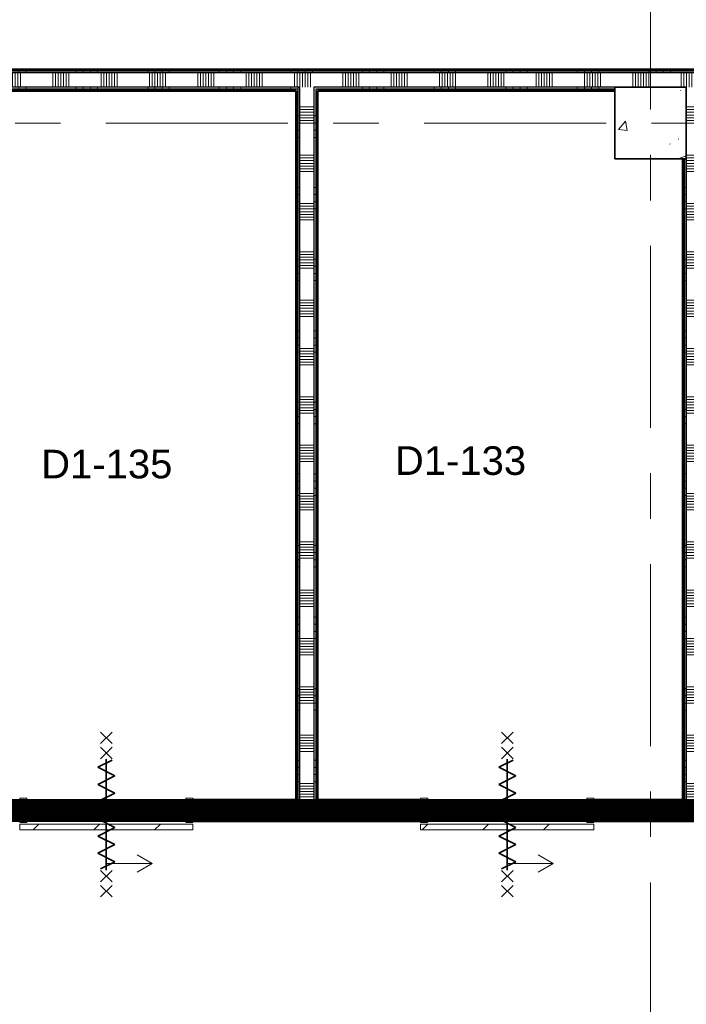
# Model space of a CAD drawing. Extents: x -2538 to 83400, y -8040 to 61900.
# Tile 31 of 105: x 11195 to 15850, y 40646 to 47522. Entities that reach past the tile are written whole.
import ezdxf

# ---------------------------------------------------------------- set-up
doc = ezdxf.new("R2010")
doc.units = 0
doc.header["$LTSCALE"] = 100
doc.linetypes.add('SCHEIDING_BRANDWEREND60', pattern=[3.2, 0.8, -1.6, 0.8])
doc.linetypes.add('stramien', pattern=[22.225, 12.7, -3.175, 3.175, -3.175])
for name, color, linetype, lineweight in [('00---0--FM-RUIMTENR', 7, 'Continuous', 18), ('BA20----_WANDEN', 14, 'Continuous', 50), ('BL$1A---_ALGEMEEN', 7, 'Continuous', 18), ('BL$7A---_STRAMIEN', 7, 'Continuous', 18), ('BL20----_WANDEN', 7, 'Continuous', 25), ('BL28----_CONSTRUCTIES', 4, 'Continuous', 18), ('BL30----_BRANDSYMBOLEN', 14, 'Continuous', 35), ('BL30----_KOZIJNEN', 14, 'Continuous', 25), ('BL40----_BRANDWERENDESCHEIDING_60MIN', 84, 'SCHEIDING_BRANDWEREND60', 158)]:
    doc.layers.add(name, color=color, linetype=linetype, lineweight=lineweight)
doc.styles.add('Arial', font='arial.ttf', dxfattribs={"height": 200})
pattern_1 = [(270, (16738.5, 47175), (500, -2e-12), []), (270, (16688.5, 47175), (500, -2e-12), []), (270, (16638.5, 47175), (500, -2e-12), []), (270, (16588.5, 47175), (500, -2e-12), [])]
pattern_2 = [(270, (15538.5, 42075), (500, -2e-12), []), (270, (15488.5, 42075), (500, -2e-12), []), (270, (15438.5, 42075), (500, -2e-12), []), (270, (15388.5, 42075), (500, -2e-12), [])]
pattern_3 = [(1e-13, (13125, 44350), (-9e-13, 500), []), (1e-13, (13125, 44300), (-9e-13, 500), []), (1e-13, (13125, 44250), (-9e-13, 500), []), (1e-13, (13125, 44200), (-9e-13, 500), [])]
pattern_4 = [(1e-13, (15825, 44350), (-9e-13, 500), []), (1e-13, (15825, 44300), (-9e-13, 500), []), (1e-13, (15825, 44250), (-9e-13, 500), []), (1e-13, (15825, 44200), (-9e-13, 500), [])]
pattern_5 = [(45, (-10221.6, -36072.7), (-500, 500), []), (45, (-10051.6, -36072.7), (-500, 500), []), (45, (-10041.6, -36072.7), (-500, 500), []), (45, (-10031.6, -36072.7), (-500, 500), []), (45, (-10021.6, -36072.7), (-500, 500), []), (45, (-10011.6, -36072.7), (-500, 500), []), (45, (-10001.6, -36072.7), (-500, 500), []), (45, (-9991.6, -36072.7), (-500, 500), [])]

# ---------------------------------------------------------------- blocks, each defined once
blk = doc.blocks.new('28_CL_beton - kolom - Betonkolom 500x500-V32-1')
at = {"layer": 'BL28----_CONSTRUCTIES'}
h = blk.add_hatch(dxfattribs=at)
h.set_pattern_fill('FP_34', color=256, style=0, pattern_type=2)
h.set_pattern_definition([(50, (-14346.6, -40872.7), (728.7365, -63.756), [76.2, -838.2]), (355, (-14346.6, -40872.7), (-140.972, 764.228), [60.96, -670.56]), (100.451, (-14285.9, -40878), (587.77, 700.467), [64.76, -712.36]), (46.184, (-14346.6, -40669.5), (1084.316, -168.171), [114.3, -1257.3]), (96.636, (-14256.2, -40683.5), (949.61, 989.71), [97.14, -1068.54]), (351.184, (-14346.6, -40669.5), (949.62, 989.7), [91.44, -1005.84]), (21, (-14245, -40720.3), (606.458, -409.0606), [76.2, -838.2]), (326, (-14245, -40720.3), (247.208, 736.753), [60.96, -670.56]), (71.451, (-14194.5, -40754.4), (853.668, 327.685), [64.76, -712.36]), (37.5, (-14346.6, -40872.68), (12.3547, 338.2201), [3.353, -659.079, 3.353, -677.367, -673.1]), (37.5, (-14346.6, -40872.68), (12.3547, 338.2201), [-1343.152, 3.353, -669.747]), (7.5, (-14346.6, -40872.68), (267.279, 400.722), [3.353, -384.759, 3.353, -643.839, -256.54]), (7.5, (-14346.6, -40872.68), (267.279, 400.722), [-1035.304, 3.353, -253.187]), (327.5, (-14573.18, -40872.68), (542.3633, -22.9153), [3.353, -250.647, 3.353, -1840.687]), (327.5, (-14573.18, -40872.68), (542.3633, -22.9153), [-257.353, -789.127, 3.353, -1048.207]), (317.5, (-14674.78, -40872.7), (592.517, 101.707), [3.353, -326.847, 3.353, -522.935, -746.76]), (317.5, (-14674.78, -40872.7), (592.517, 101.707), [-856.488, 3.353, -743.407])])
h.paths.add_polyline_path([(250, -250), (250, 250), (-250, 250), (-250, -250), (64, -250)], flags=0)
at = {"layer": 'BL28----_CONSTRUCTIES', "lineweight": 35}
for p, q in [((250, 250), (-250, 250)), ((-250, 250), (-250, -250)), ((250, -250), (250, 250)), ((-250, -250), (250, -250))]:
    blk.add_line(p, q, dxfattribs=at)
blk = doc.blocks.new('32_DR_AMC_s_enkele schuifdeur_dt1 - 1210x2160_wbdbo60-V224-1')
at = {"layer": 'BL30----_BRANDSYMBOLEN', "lineweight": 18}
h = blk.add_hatch(dxfattribs=at)
h.set_pattern_fill('FP_1022', color=256, style=0, pattern_type=2)
h.set_pattern_definition(pattern_5)
h.paths.add_polyline_path([(-230, -85), (-230, 85), (-280, 85), (-280, -85)], flags=0)
at = {"layer": 'BL30----_KOZIJNEN', "lineweight": 18}
h = blk.add_hatch(dxfattribs=at)
h.set_pattern_fill('FP_1022', color=256, style=0, pattern_type=2)
h.set_pattern_definition(pattern_5)
h.paths.add_polyline_path([(930, -85), (930, 85), (880, 85), (880, -85)], flags=0)
h = blk.add_hatch(dxfattribs=at)
h.set_pattern_fill('FP_1023', color=256, style=0, pattern_type=2)
h.set_pattern_definition([(45, (-10221.6, -36072.68), (-212.132, 212.132), [])])
h.paths.add_polyline_path([(930, -135), (930, -95), (-280, -95), (-280, -135), (781, -135)], flags=0)
at = {"layer": 'BL$1A---_ALGEMEEN'}
for p, q in [((325, 84.9), (325, -371)), ((645, -371), (541.1, -311)), ((325, -371), (645, -371)), ((645, -371), (541.1, -431))]:
    blk.add_line(p, q, dxfattribs=at)
at = {"layer": 'BL30----_BRANDSYMBOLEN'}
for p, q in [((285, 466.4), (365, 546.4)), ((365, 466.4), (285, 546.4)), ((285, 361.4), (365, 441.4)), ((365, 361.4), (285, 441.4)), ((365, 351.4), (265, 301.4)), ((325, -416.3), (325, 358.7)), ((325, -416.3), (325, 358.7)), ((265, 301.4), (385, 241.4)), ((385, 241.4), (265, 181.4)), ((265, 181.4), (385, 121.4)), ((385, 121.4), (265, 61.4)), ((265, 61.4), (385, 1.4)), ((385, 1.4), (265, -58.6)), ((265, -58.6), (385, -118.6)), ((385, -118.6), (265, -178.6)), ((265, -178.6), (385, -238.6)), ((385, -238.6), (265, -298.6)), ((265, -298.6), (385, -358.6)), ((385, -358.6), (285, -408.6)), ((365, -498.7), (285, -418.6)), ((285, -498.7), (365, -418.6)), ((285, -603.6), (365, -523.6)), ((365, -603.6), (285, -523.6))]:
    blk.add_line(p, q, dxfattribs=at)
at = {"layer": 'BL30----_KOZIJNEN', "lineweight": 18}
for p, q in [((-280, -85), (-280, 85)), ((-280, 85), (-230, 85)), ((-230, 85), (-230, -85)), ((880, -85), (880, 85)), ((880, 85), (930, 85)), ((930, 85), (930, -85)), ((-230, -85), (-280, -85)), ((-280, -95), (930, -95)), ((-280, -135), (-280, -95)), ((930, -135), (-280, -135)), ((930, -85), (880, -85)), ((930, -95), (930, -135))]:
    blk.add_line(p, q, dxfattribs=at)
blk = doc.blocks.new('32_DR_AMC_s_enkele schuifdeur_dt1 - 1210x2160_wbdbo60-V225-1')
at = {"layer": 'BL30----_KOZIJNEN', "lineweight": 18}
h = blk.add_hatch(dxfattribs=at)
h.set_pattern_fill('FP_1024', color=256, style=0, pattern_type=2)
h.set_pattern_definition([(45, (-13021.6, -36072.68), (-212.132, 212.132), [])])
h.paths.add_polyline_path([(930, -135), (930, -95), (-280, -95), (-280, -135)], flags=0)
at = {"layer": 'BL$1A---_ALGEMEEN'}
for p, q in [((325, 84.9), (325, -371)), ((645, -371), (541.1, -311)), ((325, -371), (645, -371)), ((645, -371), (541.1, -431))]:
    blk.add_line(p, q, dxfattribs=at)
at = {"layer": 'BL30----_BRANDSYMBOLEN'}
for p, q in [((285, 466.4), (365, 546.4)), ((365, 466.4), (285, 546.4)), ((285, 361.4), (365, 441.4)), ((365, 361.4), (285, 441.4)), ((365, 351.4), (265, 301.4)), ((325, -416.3), (325, 358.7)), ((325, -416.3), (325, 358.7)), ((265, 301.4), (385, 241.4)), ((385, 241.4), (265, 181.4)), ((265, 181.4), (385, 121.4)), ((385, 121.4), (265, 61.4)), ((265, 61.4), (385, 1.4)), ((385, 1.4), (265, -58.6)), ((265, -58.6), (385, -118.6)), ((385, -118.6), (265, -178.6)), ((265, -178.6), (385, -238.6)), ((385, -238.6), (265, -298.6)), ((265, -298.6), (385, -358.6)), ((385, -358.6), (285, -408.6)), ((365, -498.7), (285, -418.6)), ((285, -498.7), (365, -418.6)), ((285, -603.6), (365, -523.6)), ((365, -603.6), (285, -523.6))]:
    blk.add_line(p, q, dxfattribs=at)
at = {"layer": 'BL30----_KOZIJNEN', "lineweight": 18}
for p, q in [((-280, -85), (-280, 85)), ((-280, 85), (-230, 85)), ((-230, 85), (-230, -85)), ((880, -85), (880, 85)), ((880, 85), (930, 85)), ((930, 85), (930, -85)), ((-230, -85), (-280, -85)), ((-280, -95), (930, -95)), ((-280, -135), (-280, -95)), ((930, -135), (-280, -135)), ((930, -85), (880, -85)), ((930, -95), (930, -135))]:
    blk.add_line(p, q, dxfattribs=at)

msp = doc.modelspace()

# ---------------------------------------------------------------- hatches: boundary and pattern name
at = {"layer": 'BA20----_WANDEN', "lineweight": 18}
h = msp.add_hatch(dxfattribs=at)
h.set_pattern_fill('FP_718', color=256, angle=-270, style=0, pattern_type=2)
h.set_pattern_definition(pattern_1)
h.paths.add_polyline_path([(25862.5, 47162.5), (25875, 47162.5), (25875, 47175), (25605, 47175), (25605, 47162.5)], flags=0)
h.paths.add_polyline_path([(24605, 47162.5), (24605, 47175), (8002, 47175), (8002, 47162.5), (23544.3, 47162.5)], flags=0)
h = msp.add_hatch(dxfattribs=at)
h.set_pattern_fill('FP_719', color=256, angle=-270, style=0, pattern_type=2)
h.set_pattern_definition([(270, (16938.5, 47175), (337.5, -1e-12), []), (270, (16919.75, 47175), (337.5, -1e-12), []), (270, (16901, 47175), (337.5, -1e-12), []), (270, (16882.25, 47175), (337.5, -1e-12), []), (270, (16863.5, 47175), (337.5, -1e-12), []), (270, (16844.75, 47175), (337.5, -1e-12), []), (270, (16826, 47175), (337.5, -1e-12), [])])
h.paths.add_polyline_path([(25750, 47050), (25850, 47050), (25850, 47150), (25605, 47150), (25605, 47050)], flags=0)
h.paths.add_polyline_path([(24605, 47050), (24605, 47150), (7888, 47150), (7888, 47050), (23650, 47050)], flags=0)
h = msp.add_hatch(dxfattribs=at)
h.set_pattern_fill('FP_718', color=256, angle=-270, style=0, pattern_type=2)
h.set_pattern_definition(pattern_1)
h.paths.add_polyline_path([(25862.5, 47150), (25862.5, 47162.5), (25605, 47162.5), (25605, 47150), (25850, 47150)], flags=0)
h.paths.add_polyline_path([(24605, 47150), (24605, 47162.5), (8002, 47162.5), (8002, 47150), (23544.3, 47150)], flags=0)
h = msp.add_hatch(dxfattribs=at)
h.set_pattern_fill('FP_718', color=256, angle=-270, style=0, pattern_type=2)
h.set_pattern_definition(pattern_1)
h.paths.add_polyline_path([(25737.5, 47037.5), (25750, 47037.5), (25750, 47050), (25605, 47050), (25605, 47037.5)], flags=0)
h.paths.add_polyline_path([(24605, 47037.5), (24605, 47050), (23650, 47050), (23650, 47037.5)], flags=0)
h.paths.add_polyline_path([(23150, 47037.5), (23150, 47050), (17750, 47050), (17750, 47037.5), (17924.1, 47037.5)], flags=0)
h.paths.add_polyline_path([(17637.5, 47037.5), (17650, 47037.5), (17650, 47050), (15950, 47050), (15950, 47037.5), (16519.1, 47037.5)], flags=0)
h.paths.add_polyline_path([(15114, 47037.5), (15350, 47037.5), (15350, 47050), (13250, 47050), (13250, 47037.5), (13262.5, 47037.5)], flags=0)
h.paths.add_polyline_path([(13137.5, 47037.5), (13150, 47037.5), (13150, 47050), (10850, 47050), (10850, 47037.5), (12303.9, 47037.5)], flags=0)
h.paths.add_polyline_path([(10750, 47037.5), (10750, 47050), (8050, 47050), (8050, 47037.5), (10737.5, 47037.5)], flags=0)
h = msp.add_hatch(dxfattribs=at)
h.set_pattern_fill('FP_718', color=256, angle=-270, style=0, pattern_type=2)
h.set_pattern_definition(pattern_1)
h.paths.add_polyline_path([(25725, 47025), (25737.5, 47025), (25737.5, 47037.5), (25605, 47037.5), (25605, 47025)], flags=0)
h.paths.add_polyline_path([(24605, 47025), (24605, 47037.5), (23650, 47037.5), (23650, 47025)], flags=0)
h.paths.add_polyline_path([(23150, 47025), (23150, 47037.5), (17762.5, 47037.5), (17762.5, 47025), (17924.1, 47025)], flags=0)
h.paths.add_polyline_path([(17625, 47025), (17637.5, 47025), (17637.5, 47037.5), (15962.5, 47037.5), (15962.5, 47025), (16519.1, 47025)], flags=0)
h.paths.add_polyline_path([(15350, 47025), (15350, 47037.5), (13262.5, 47037.5), (13262.5, 47025), (15114, 47025)], flags=0)
h.paths.add_polyline_path([(13137.5, 47025), (13137.5, 47037.5), (10862.5, 47037.5), (10862.5, 47025), (13125, 47025)], flags=0)
h.paths.add_polyline_path([(10737.5, 47025), (10737.5, 47037.5), (8050, 47037.5), (8050, 47025), (10725, 47025)], flags=0)
h = msp.add_hatch(dxfattribs=at)
h.set_pattern_fill('FP_736', color=256, angle=90, style=0, pattern_type=2)
h.set_pattern_definition(pattern_3)
h.paths.add_polyline_path([(13137.5, 42062.5), (13150, 42062.5), (13150, 47037.5), (13137.5, 47037.5), (13137.5, 42075)], flags=0)
h = msp.add_hatch(dxfattribs=at)
h.set_pattern_fill('FP_737', color=256, angle=90, style=0, pattern_type=2)
h.set_pattern_definition([(1e-13, (13125, 44550), (-6e-13, 337.5), []), (1e-13, (13125, 44531.25), (-6e-13, 337.5), []), (1e-13, (13125, 44512.5), (-6e-13, 337.5), []), (1e-13, (13125, 44493.75), (-6e-13, 337.5), []), (1e-13, (13125, 44475), (-6e-13, 337.5), []), (1e-13, (13125, 44456.25), (-6e-13, 337.5), []), (1e-13, (13125, 44437.5), (-6e-13, 337.5), [])])
h.paths.add_polyline_path([(13250, 42050), (13250, 47050), (13150, 47050), (13150, 42050)], flags=0)
h = msp.add_hatch(dxfattribs=at)
h.set_pattern_fill('FP_736', color=256, angle=90, style=0, pattern_type=2)
h.set_pattern_definition(pattern_3)
h.paths.add_polyline_path([(13250, 42062.5), (13262.5, 42062.5), (13262.5, 47037.5), (13250, 47037.5), (13250, 42075)], flags=0)
h = msp.add_hatch(dxfattribs=at)
h.set_pattern_fill('FP_739', color=256, angle=90, style=0, pattern_type=2)
h.set_pattern_definition([(1e-13, (15825, 44550), (-6e-13, 337.5), []), (1e-13, (15825, 44531.25), (-6e-13, 337.5), []), (1e-13, (15825, 44512.5), (-6e-13, 337.5), []), (1e-13, (15825, 44493.75), (-6e-13, 337.5), []), (1e-13, (15825, 44475), (-6e-13, 337.5), []), (1e-13, (15825, 44456.25), (-6e-13, 337.5), []), (1e-13, (15825, 44437.5), (-6e-13, 337.5), [])])
h.paths.add_polyline_path([(15950, 42050), (15950, 47050), (15850, 47050), (15850, 42050)], flags=0)
h = msp.add_hatch(dxfattribs=at)
h.set_pattern_fill('FP_736', color=256, angle=90, style=0, pattern_type=2)
h.set_pattern_definition(pattern_3)
h.paths.add_polyline_path([(13137.5, 42075), (13137.5, 47025), (13125, 47025), (13125, 42075)], flags=0)
h = msp.add_hatch(dxfattribs=at)
h.set_pattern_fill('FP_736', color=256, angle=90, style=0, pattern_type=2)
h.set_pattern_definition(pattern_3)
h.paths.add_polyline_path([(13275, 42075), (13275, 47025), (13262.5, 47025), (13262.5, 42075)], flags=0)
h = msp.add_hatch(dxfattribs=at)
h.set_pattern_fill('FP_738', color=256, angle=90, style=0, pattern_type=2)
h.set_pattern_definition(pattern_4)
h.paths.add_polyline_path([(15825, 42075), (15837.5, 42075), (15837.5, 46550), (15825, 46550), (15825, 44372.4)], flags=0)
h = msp.add_hatch(dxfattribs=at)
h.set_pattern_fill('FP_738', color=256, angle=90, style=0, pattern_type=2)
h.set_pattern_definition(pattern_4)
h.paths.add_polyline_path([(15837.5, 42062.5), (15850, 42062.5), (15850, 46550), (15837.5, 46550), (15837.5, 42075)], flags=0)
h = msp.add_hatch(dxfattribs=at)
h.set_pattern_fill('FP_730', color=256, angle=-270, style=0, pattern_type=2)
h.set_pattern_definition(pattern_2)
h.paths.add_polyline_path([(23337.5, 42062.5), (23337.5, 42075), (15962.5, 42075), (15962.5, 42062.5), (20734.2, 42062.5)], flags=0)
h.paths.add_polyline_path([(15837.5, 42062.5), (15837.5, 42075), (15205, 42075), (15205, 42062.5)], flags=0)
h.paths.add_polyline_path([(12405, 42062.5), (13137.5, 42062.5), (13137.5, 42075), (12405, 42075)], flags=0)
h.paths.add_polyline_path([(13995, 42062.5), (13995, 42075), (13262.5, 42075), (13262.5, 42062.5)], flags=0)
h.paths.add_polyline_path([(11195, 42062.5), (11195, 42075), (10862.5, 42075), (10862.5, 42062.5)], flags=0)
h.paths.add_polyline_path([(10737.5, 42062.5), (10737.5, 42075), (9710, 42075), (9710, 42062.5)], flags=0)
h.paths.add_polyline_path([(8002, 42062.5), (8500, 42062.5), (8500, 42075), (8002, 42075)], flags=0)
h = msp.add_hatch(dxfattribs=at)
h.set_pattern_fill('FP_730', color=256, angle=-270, style=0, pattern_type=2)
h.set_pattern_definition(pattern_2)
h.paths.add_polyline_path([(23350, 42050), (23350, 42062.5), (15950, 42062.5), (15950, 42050), (20734.2, 42050)], flags=0)
h.paths.add_polyline_path([(15850, 42050), (15850, 42062.5), (15205, 42062.5), (15205, 42050)], flags=0)
h.paths.add_polyline_path([(12405, 42050), (13150, 42050), (13150, 42062.5), (12405, 42062.5)], flags=0)
h.paths.add_polyline_path([(13995, 42050), (13995, 42062.5), (13250, 42062.5), (13250, 42050)], flags=0)
h.paths.add_polyline_path([(10850, 42050), (11195, 42050), (11195, 42062.5), (10850, 42062.5)], flags=0)
h.paths.add_polyline_path([(10750, 42050), (10750, 42062.5), (9710, 42062.5), (9710, 42050)], flags=0)
h.paths.add_polyline_path([(8500, 42050), (8500, 42062.5), (8002, 42062.5), (8002, 42050), (8088.7, 42050)], flags=0)
h = msp.add_hatch(dxfattribs=at)
h.set_pattern_fill('FP_731', color=256, angle=-270, style=0, pattern_type=2)
h.set_pattern_definition([(270, (15738.5, 42075), (337.5, -1e-12), []), (270, (15719.75, 42075), (337.5, -1e-12), []), (270, (15701, 42075), (337.5, -1e-12), []), (270, (15682.25, 42075), (337.5, -1e-12), []), (270, (15663.5, 42075), (337.5, -1e-12), []), (270, (15644.75, 42075), (337.5, -1e-12), []), (270, (15626, 42075), (337.5, -1e-12), [])])
h.paths.add_polyline_path([(23450, 41950), (23450, 42050), (15205, 42050), (15205, 41950), (20734.2, 41950)], flags=0)
h.paths.add_polyline_path([(12405, 41950), (13995, 41950), (13995, 42050), (12405, 42050)], flags=0)
h.paths.add_polyline_path([(11195, 41950), (11195, 42050), (9710, 42050), (9710, 41950)], flags=0)
h.paths.add_polyline_path([(8002, 41950), (8500, 41950), (8500, 42050), (8002, 42050)], flags=0)
h = msp.add_hatch(dxfattribs=at)
h.set_pattern_fill('FP_730', color=256, angle=-270, style=0, pattern_type=2)
h.set_pattern_definition(pattern_2)
h.paths.add_polyline_path([(23450, 41937.5), (23462.5, 41937.5), (23462.5, 41950), (18200, 41950), (18200, 41937.5), (20734.2, 41937.5)], flags=0)
h.paths.add_polyline_path([(18087.5, 41937.5), (18100, 41937.5), (18100, 41950), (15205, 41950), (15205, 41937.5), (17924.1, 41937.5)], flags=0)
h.paths.add_polyline_path([(13995, 41937.5), (13995, 41950), (12405, 41950), (12405, 41937.5)], flags=0)
h.paths.add_polyline_path([(11195, 41937.5), (11195, 41950), (9710, 41950), (9710, 41937.5)], flags=0)
h.paths.add_polyline_path([(8088.7, 41937.5), (8500, 41937.5), (8500, 41950), (8002, 41950), (8002, 41937.5)], flags=0)
h = msp.add_hatch(dxfattribs=at)
h.set_pattern_fill('FP_730', color=256, angle=-270, style=0, pattern_type=2)
h.set_pattern_definition(pattern_2)
h.paths.add_polyline_path([(23462.5, 41925), (23475, 41925), (23475, 41937.5), (18212.5, 41937.5), (18212.5, 41925), (23450, 41925)], flags=0)
h.paths.add_polyline_path([(18087.5, 41925), (18087.5, 41937.5), (15205, 41937.5), (15205, 41925), (18075, 41925)], flags=0)
h.paths.add_polyline_path([(13995, 41925), (13995, 41937.5), (12405, 41937.5), (12405, 41925)], flags=0)
h.paths.add_polyline_path([(11195, 41925), (11195, 41937.5), (9710, 41937.5), (9710, 41925)], flags=0)
h.paths.add_polyline_path([(8088.7, 41925), (8500, 41925), (8500, 41937.5), (8002, 41937.5), (8002, 41925)], flags=0)

# ---------------------------------------------------------------- linework, layer by layer
at = {"layer": 'BL$7A---_STRAMIEN', "linetype": 'stramien'}
for p, q in [((15600, -2000), (15600, 60900)), ((-1537.7, 46800), (83400, 46800)), ((-1537.7, 46800), (83400, 46800))]:
    msp.add_line(p, q, dxfattribs=at)
at = {"layer": 'BL20----_WANDEN', "lineweight": 50}
for p, q in [((24605, 47175), (8002, 47175)), ((10875, 47025), (13125, 47025)), ((13125, 47025), (13125, 42075)), ((13275, 47025), (15350, 47025)), ((13275, 42075), (13275, 47025)), ((15825, 46550), (15825, 42075)), ((13125, 42075), (12405, 42075)), ((12405, 42075), (12405, 41925)), ((13995, 42075), (13275, 42075)), ((13995, 41925), (13995, 42075)), ((15825, 42075), (15205, 42075)), ((15205, 42075), (15205, 41925)), ((12405, 41925), (13995, 41925)), ((15205, 41925), (18075, 41925))]:
    msp.add_line(p, q, dxfattribs=at)
at = {"layer": 'BL20----_WANDEN'}
for p, q in [((24605, 47150), (7888, 47150)), ((24605, 47162.5), (8002, 47162.5)), ((13150, 47050), (10850, 47050)), ((13137.5, 47037.5), (10862.5, 47037.5)), ((13137.5, 47037.5), (13137.5, 42062.5)), ((13150, 47050), (13150, 42050)), ((15350, 47050), (13250, 47050)), ((13250, 47050), (13250, 42050)), ((15350, 47037.5), (13262.5, 47037.5)), ((13262.5, 47037.5), (13262.5, 42062.5)), ((15837.5, 46550), (15837.5, 42062.5)), ((15850, 46550), (15850, 42050)), ((13137.5, 42062.5), (12405, 42062.5)), ((13995, 42050), (12405, 42050)), ((13995, 42062.5), (13262.5, 42062.5)), ((15837.5, 42062.5), (15205, 42062.5)), ((23450, 42050), (15205, 42050)), ((13995, 41950), (12405, 41950)), ((26035, 41950), (15205, 41950)), ((13995, 41937.5), (12405, 41937.5)), ((18087.5, 41937.5), (15205, 41937.5))]:
    msp.add_line(p, q, dxfattribs=at)
at = {"layer": 'BL40----_BRANDWERENDESCHEIDING_60MIN', "const_width": 160}
msp.add_lwpolyline([(40600, 42000), (7945, 42000)], dxfattribs=at)

# ---------------------------------------------------------------- block references
at = {"layer": 'BL28----_CONSTRUCTIES'}
msp.add_blockref('28_CL_beton - kolom - Betonkolom 500x500-V32-1', (15600, 46800), dxfattribs=at)
at = {"layer": 'BL30----_KOZIJNEN'}
for name, p in [('32_DR_AMC_s_enkele schuifdeur_dt1 - 1210x2160_wbdbo60-V224-1', (11475, 42000)), ('32_DR_AMC_s_enkele schuifdeur_dt1 - 1210x2160_wbdbo60-V225-1', (14275, 42000))]:
    msp.add_blockref(name, p, dxfattribs=at)

# ---------------------------------------------------------------- texts
at = {"layer": '00---0--FM-RUIMTENR', "char_height": 200, "width": 1130.379, "attachment_point": 1, "style": 'Arial'}
for s, insert in [('D1-135', (11345, 44519.2)), ('D1-133', (13815.1, 44543.2))]:
    msp.add_mtext(s, dxfattribs=dict(at, insert=insert))

doc.saveas('drawing.dxf')
